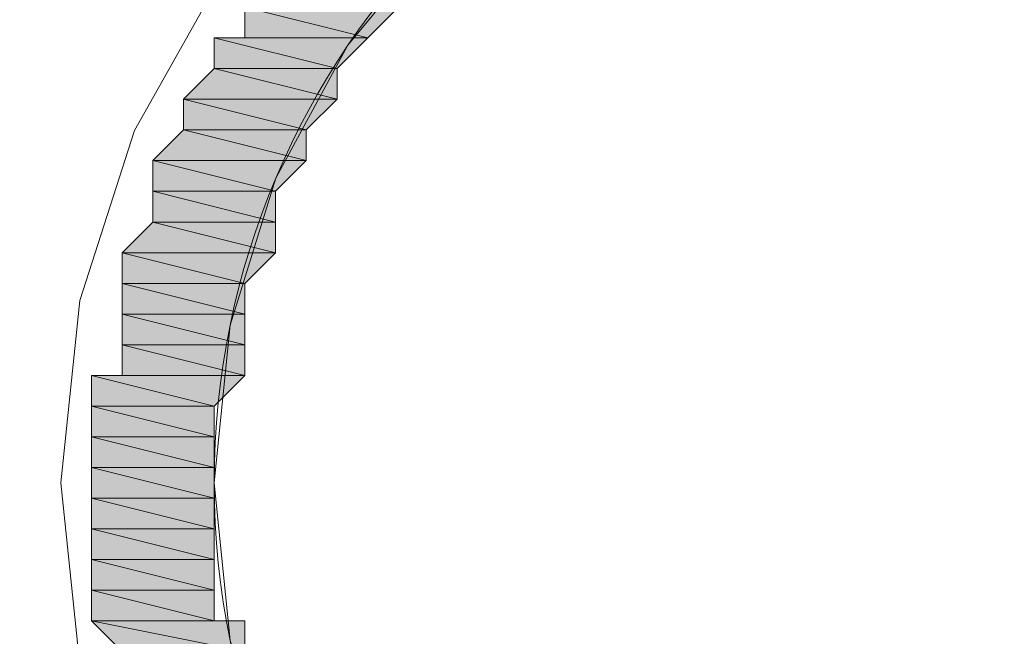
# Model space of a CAD drawing. Header units: millimetres. Extents: x -13532 to 2392, y -5241 to 5322.
# Tile 234 of 256: x -10291.24 to -10284.44, y 2007.89 to 2012.15. Entities that reach past the tile are written whole.
import ezdxf

# ---------------------------------------------------------------- set-up
doc = ezdxf.new("R2010")
doc.units = ezdxf.units.MM
doc.layers.get('Defpoints').update_dxf_attribs({"true_color": 0xdae6d4})
for name, color, linetype, lineweight, true_color in [('a___wymiary', 7, 'Continuous', 5, 0x666666), ('Meble - AGP1', 7, 'Continuous', 15, 0x999999), ('WYMIARY - AGP1', 7, 'Continuous', 5, 0x716d5a)]:
    doc.layers.add(name, color=color, linetype=linetype, lineweight=lineweight, true_color=true_color)
doc.styles.add('ARIAL NARROW', font='ARIALN.TTF', dxfattribs={"width": 0.9})
doc.dimstyles.new('wymiary agp1', dxfattribs={"dimtxt": 15, "dimasz": 5, "dimexe": 5, "dimexo": 5, "dimgap": 1.8, "dimtad": 1, "dimdec": 3, "dimrnd": 0.5, "dimdsep": 46, "dimtxsty": 'ARIAL NARROW', "dimblk": 'znacznik', "dimcen": 1.5, "dimse1": 1, "dimse2": 1, "dimclrd": 256, "dimclre": 256, "dimazin": 0, "dimtfac": 1, "dimtdec": 3, "dimtmove": 1, "dimatfit": 3, "dimldrblk": 'znacznik', "dimfxl": 1000, "dimfxlon": 1, "dimlwd": -1, "dimarcsym": 0})

# ---------------------------------------------------------------- blocks, each defined once
blk = doc.blocks.new('znacznik')
at = {"layer": 'a___wymiary'}
for p, q in [((0, 1.3936), (0, -1.3936)), ((1.3936, 0), (-1.3936, 0))]:
    blk.add_line(p, q, dxfattribs=at)
at = {"layer": 'a___wymiary', "const_width": 0.2}
blk.add_lwpolyline([(0.8759, 0.8759), (-0.8759, -0.8759)], dxfattribs=at)
blk = doc.blocks.new('*D548')
at = {"layer": 'Defpoints', "color": 0}
for p in [(-10300.7069, 2105.6786), (-10308.7069, 2017.8541), (-10300.7069, 1984.3169)]:
    blk.add_point(p, dxfattribs=at)
at = {"layer": 'WYMIARY - AGP1'}
for p, q in [((-10313.7069, 2105.6786), (-10318.7069, 2105.6786)), ((-10308.7069, 2105.6786), (-10300.7069, 2105.6786)), ((-10300.7069, 2105.6786), (-10271.1813, 2105.6786)), ((-10295.7069, 2105.6786), (-10290.7069, 2105.6786))]:
    blk.add_line(p, q, dxfattribs=at)
at = {"layer": 'WYMIARY - AGP1', "xscale": 5, "yscale": 5, "zscale": 5}
blk.add_blockref('znacznik', (-10308.7069, 2105.6786), dxfattribs=at)
at = {"layer": 'WYMIARY - AGP1', "xscale": 5, "yscale": 5, "zscale": 5, "rotation": 180}
blk.add_blockref('znacznik', (-10300.7069, 2105.6786), dxfattribs=at)
at = {"layer": 'WYMIARY - AGP1', "color": 18, "true_color": 0x000000, "insert": (-10276.6233, 2115.1371), "char_height": 15, "attachment_point": 5, "style": 'ARIAL NARROW'}
blk.add_mtext('8', dxfattribs=at)
blk = doc.blocks.new('*D549')
at = {"layer": 'Defpoints', "color": 0}
for p in [(-10082.838, 2105.6786), (-10082.838, 2051.5483), (-10301.1066, 1984.3169)]:
    blk.add_point(p, dxfattribs=at)
at = {"layer": 'WYMIARY - AGP1'}
blk.add_line((-10296.1066, 2105.6786), (-10087.838, 2105.6786), dxfattribs=at)
at = {"layer": 'WYMIARY - AGP1', "xscale": 5, "yscale": 5, "zscale": 5, "rotation": 180}
blk.add_blockref('znacznik', (-10301.1066, 2105.6786), dxfattribs=at)
at = {"layer": 'WYMIARY - AGP1', "xscale": 5, "yscale": 5, "zscale": 5}
blk.add_blockref('znacznik', (-10082.838, 2105.6786), dxfattribs=at)
at = {"layer": 'WYMIARY - AGP1', "color": 18, "true_color": 0x000000, "insert": (-10191.9723, 2115.1371), "char_height": 15, "attachment_point": 5, "style": 'ARIAL NARROW'}
blk.add_mtext('218.5', dxfattribs=at)
blk = doc.blocks.new('meble myjnia')
at = {"layer": 'Meble - AGP1'}
h = blk.add_hatch(color=256, dxfattribs=at)
h.paths.add_polyline_path([(-13288.6246, 2012.2324), (-13289.683, 2012.2324), (-13288.8363, 2012.0208)])
h.paths.add_polyline_path([(-13289.683, 2012.2324), (-13288.8363, 2012.0208), (-13289.683, 2012.0208)])
h = blk.add_hatch(color=256, dxfattribs=at)
h.paths.add_polyline_path([(-13288.6246, 2012.2324), (-13289.683, 2012.2324), (-13288.8363, 2012.0208)])
h.paths.add_polyline_path([(-13289.683, 2012.2324), (-13288.8363, 2012.0208), (-13289.683, 2012.0208)])
h = blk.add_hatch(color=256, dxfattribs=at)
h.paths.add_polyline_path([(-13288.8363, 2012.0208), (-13289.683, 2012.0208)])
h.paths.add_polyline_path([(-13289.683, 2012.0208), (-13288.8363, 2012.0208), (-13289.8946, 2012.0208)])
h = blk.add_hatch(color=256, dxfattribs=at)
h.paths.add_polyline_path([(-13288.8363, 2012.0208), (-13289.8946, 2012.0208), (-13289.048, 2011.8091)])
h.paths.add_polyline_path([(-13289.8946, 2012.0208), (-13289.048, 2011.8091), (-13289.8946, 2011.8091)])
h = blk.add_hatch(color=256, dxfattribs=at)
h.paths.add_polyline_path([(-13288.8363, 2012.0208), (-13289.683, 2012.0208)])
h.paths.add_polyline_path([(-13289.683, 2012.0208), (-13288.8363, 2012.0208), (-13289.8946, 2012.0208)])
h = blk.add_hatch(color=256, dxfattribs=at)
h.paths.add_polyline_path([(-13288.8363, 2012.0208), (-13289.8946, 2012.0208), (-13289.048, 2011.8091)])
h.paths.add_polyline_path([(-13289.8946, 2012.0208), (-13289.048, 2011.8091), (-13289.8946, 2011.8091)])
h = blk.add_hatch(color=256, dxfattribs=at)
h.paths.add_polyline_path([(-13289.048, 2011.8091), (-13289.8946, 2011.8091), (-13289.048, 2011.5974)])
h.paths.add_polyline_path([(-13289.8946, 2011.8091), (-13289.048, 2011.5974), (-13290.1063, 2011.5974)])
h = blk.add_hatch(color=256, dxfattribs=at)
h.paths.add_polyline_path([(-13289.048, 2011.8091), (-13289.8946, 2011.8091), (-13289.048, 2011.5974)])
h.paths.add_polyline_path([(-13289.8946, 2011.8091), (-13289.048, 2011.5974), (-13290.1063, 2011.5974)])
h = blk.add_hatch(color=256, dxfattribs=at)
h.paths.add_polyline_path([(-13289.048, 2011.5974), (-13290.1063, 2011.5974), (-13289.2596, 2011.3858)])
h.paths.add_polyline_path([(-13290.1063, 2011.5974), (-13289.2596, 2011.3858), (-13290.1063, 2011.3858)])
h = blk.add_hatch(color=256, dxfattribs=at)
h.paths.add_polyline_path([(-13289.048, 2011.5974), (-13290.1063, 2011.5974), (-13289.2596, 2011.3858)])
h.paths.add_polyline_path([(-13290.1063, 2011.5974), (-13289.2596, 2011.3858), (-13290.1063, 2011.3858)])
h = blk.add_hatch(color=256, dxfattribs=at)
h.paths.add_polyline_path([(-13289.2596, 2011.3858), (-13290.1063, 2011.3858), (-13289.2596, 2011.1741)])
h.paths.add_polyline_path([(-13290.1063, 2011.3858), (-13289.2596, 2011.1741), (-13290.318, 2011.1741)])
h = blk.add_hatch(color=256, dxfattribs=at)
h.paths.add_polyline_path([(-13289.2596, 2011.3858), (-13290.1063, 2011.3858), (-13289.2596, 2011.1741)])
h.paths.add_polyline_path([(-13290.1063, 2011.3858), (-13289.2596, 2011.1741), (-13290.318, 2011.1741)])
h = blk.add_hatch(color=256, dxfattribs=at)
h.paths.add_polyline_path([(-13289.2596, 2011.1741), (-13290.318, 2011.1741), (-13289.4713, 2010.9624)])
h.paths.add_polyline_path([(-13290.318, 2011.1741), (-13289.4713, 2010.9624), (-13290.318, 2010.9624)])
h = blk.add_hatch(color=256, dxfattribs=at)
h.paths.add_polyline_path([(-13289.2596, 2011.1741), (-13290.318, 2011.1741), (-13289.4713, 2010.9624)])
h.paths.add_polyline_path([(-13290.318, 2011.1741), (-13289.4713, 2010.9624), (-13290.318, 2010.9624)])
h = blk.add_hatch(color=256, dxfattribs=at)
h.paths.add_polyline_path([(-13289.4713, 2010.9624), (-13290.318, 2010.9624), (-13289.4713, 2010.7508)])
h.paths.add_polyline_path([(-13290.318, 2010.9624), (-13289.4713, 2010.7508), (-13290.318, 2010.7508)])
h = blk.add_hatch(color=256, dxfattribs=at)
h.paths.add_polyline_path([(-13289.4713, 2010.9624), (-13290.318, 2010.9624), (-13289.4713, 2010.7508)])
h.paths.add_polyline_path([(-13290.318, 2010.9624), (-13289.4713, 2010.7508), (-13290.318, 2010.7508)])
h = blk.add_hatch(color=256, dxfattribs=at)
h.paths.add_polyline_path([(-13289.4713, 2010.7508), (-13290.318, 2010.7508), (-13289.4713, 2010.5391)])
h.paths.add_polyline_path([(-13290.318, 2010.7508), (-13289.4713, 2010.5391), (-13290.5296, 2010.5391)])
h = blk.add_hatch(color=256, dxfattribs=at)
h.paths.add_polyline_path([(-13289.4713, 2010.7508), (-13290.318, 2010.7508), (-13289.4713, 2010.5391)])
h.paths.add_polyline_path([(-13290.318, 2010.7508), (-13289.4713, 2010.5391), (-13290.5296, 2010.5391)])
h = blk.add_hatch(color=256, dxfattribs=at)
h.paths.add_polyline_path([(-13289.4713, 2010.5391), (-13290.5296, 2010.5391), (-13289.683, 2010.3274)])
h.paths.add_polyline_path([(-13290.5296, 2010.5391), (-13289.683, 2010.3274), (-13290.5296, 2010.3274)])
h = blk.add_hatch(color=256, dxfattribs=at)
h.paths.add_polyline_path([(-13289.4713, 2010.5391), (-13290.5296, 2010.5391), (-13289.683, 2010.3274)])
h.paths.add_polyline_path([(-13290.5296, 2010.5391), (-13289.683, 2010.3274), (-13290.5296, 2010.3274)])
h = blk.add_hatch(color=256, dxfattribs=at)
h.paths.add_polyline_path([(-13289.683, 2010.3274), (-13290.5296, 2010.3274), (-13289.683, 2010.1158)])
h.paths.add_polyline_path([(-13290.5296, 2010.3274), (-13289.683, 2010.1158), (-13290.5296, 2010.1158)])
h = blk.add_hatch(color=256, dxfattribs=at)
h.paths.add_polyline_path([(-13289.683, 2010.3274), (-13290.5296, 2010.3274), (-13289.683, 2010.1158)])
h.paths.add_polyline_path([(-13290.5296, 2010.3274), (-13289.683, 2010.1158), (-13290.5296, 2010.1158)])
h = blk.add_hatch(color=256, dxfattribs=at)
h.paths.add_polyline_path([(-13289.683, 2010.1158), (-13290.5296, 2010.1158), (-13289.683, 2009.9041)])
h.paths.add_polyline_path([(-13290.5296, 2010.1158), (-13289.683, 2009.9041), (-13290.5296, 2009.9041)])
h = blk.add_hatch(color=256, dxfattribs=at)
h.paths.add_polyline_path([(-13289.683, 2010.1158), (-13290.5296, 2010.1158), (-13289.683, 2009.9041)])
h.paths.add_polyline_path([(-13290.5296, 2010.1158), (-13289.683, 2009.9041), (-13290.5296, 2009.9041)])
h = blk.add_hatch(color=256, dxfattribs=at)
h.paths.add_polyline_path([(-13289.683, 2009.9041), (-13290.5296, 2009.9041), (-13289.683, 2009.6924)])
h.paths.add_polyline_path([(-13290.5296, 2009.9041), (-13289.683, 2009.6924), (-13290.5296, 2009.6924)])
h = blk.add_hatch(color=256, dxfattribs=at)
h.paths.add_polyline_path([(-13289.683, 2009.9041), (-13290.5296, 2009.9041), (-13289.683, 2009.6924)])
h.paths.add_polyline_path([(-13290.5296, 2009.9041), (-13289.683, 2009.6924), (-13290.5296, 2009.6924)])
h = blk.add_hatch(color=256, dxfattribs=at)
h.paths.add_polyline_path([(-13289.683, 2009.6924), (-13290.5296, 2009.6924)])
h.paths.add_polyline_path([(-13290.5296, 2009.6924), (-13289.683, 2009.6924), (-13290.7413, 2009.6924)])
h = blk.add_hatch(color=256, dxfattribs=at)
h.paths.add_polyline_path([(-13289.683, 2009.6924), (-13290.7413, 2009.6924), (-13289.8946, 2009.4808)])
h.paths.add_polyline_path([(-13290.7413, 2009.6924), (-13289.8946, 2009.4808), (-13290.7413, 2009.4808)])
h = blk.add_hatch(color=256, dxfattribs=at)
h.paths.add_polyline_path([(-13289.683, 2009.6924), (-13290.5296, 2009.6924)])
h.paths.add_polyline_path([(-13290.5296, 2009.6924), (-13289.683, 2009.6924), (-13290.7413, 2009.6924)])
h = blk.add_hatch(color=256, dxfattribs=at)
h.paths.add_polyline_path([(-13289.683, 2009.6924), (-13290.7413, 2009.6924), (-13289.8946, 2009.4808)])
h.paths.add_polyline_path([(-13290.7413, 2009.6924), (-13289.8946, 2009.4808), (-13290.7413, 2009.4808)])
h = blk.add_hatch(color=256, dxfattribs=at)
h.paths.add_polyline_path([(-13289.8946, 2009.4808), (-13290.7413, 2009.4808), (-13289.8946, 2009.2691)])
h.paths.add_polyline_path([(-13290.7413, 2009.4808), (-13289.8946, 2009.2691), (-13290.7413, 2009.2691)])
h = blk.add_hatch(color=256, dxfattribs=at)
h.paths.add_polyline_path([(-13289.8946, 2009.4808), (-13290.7413, 2009.4808), (-13289.8946, 2009.2691)])
h.paths.add_polyline_path([(-13290.7413, 2009.4808), (-13289.8946, 2009.2691), (-13290.7413, 2009.2691)])
h = blk.add_hatch(color=256, dxfattribs=at)
h.paths.add_polyline_path([(-13289.8946, 2009.2691), (-13290.7413, 2009.2691), (-13289.8946, 2009.0574)])
h.paths.add_polyline_path([(-13290.7413, 2009.2691), (-13289.8946, 2009.0574), (-13290.7413, 2009.0574)])
h = blk.add_hatch(color=256, dxfattribs=at)
h.paths.add_polyline_path([(-13289.8946, 2009.2691), (-13290.7413, 2009.2691), (-13289.8946, 2009.0574)])
h.paths.add_polyline_path([(-13290.7413, 2009.2691), (-13289.8946, 2009.0574), (-13290.7413, 2009.0574)])
h = blk.add_hatch(color=256, dxfattribs=at)
h.paths.add_polyline_path([(-13289.8946, 2009.0574), (-13290.7413, 2009.0574), (-13289.8946, 2008.8458)])
h.paths.add_polyline_path([(-13290.7413, 2009.0574), (-13289.8946, 2008.8458), (-13290.7413, 2008.8458)])
h = blk.add_hatch(color=256, dxfattribs=at)
h.paths.add_polyline_path([(-13289.8946, 2009.0574), (-13290.7413, 2009.0574), (-13289.8946, 2008.8458)])
h.paths.add_polyline_path([(-13290.7413, 2009.0574), (-13289.8946, 2008.8458), (-13290.7413, 2008.8458)])
h = blk.add_hatch(color=256, dxfattribs=at)
h.paths.add_polyline_path([(-13289.8946, 2008.8458), (-13290.7413, 2008.8458), (-13289.8946, 2008.6341)])
h.paths.add_polyline_path([(-13290.7413, 2008.8458), (-13289.8946, 2008.6341), (-13290.7413, 2008.6341)])
h = blk.add_hatch(color=256, dxfattribs=at)
h.paths.add_polyline_path([(-13289.8946, 2008.8458), (-13290.7413, 2008.8458), (-13289.8946, 2008.6341)])
h.paths.add_polyline_path([(-13290.7413, 2008.8458), (-13289.8946, 2008.6341), (-13290.7413, 2008.6341)])
h = blk.add_hatch(color=256, dxfattribs=at)
h.paths.add_polyline_path([(-13289.8946, 2008.6341), (-13290.7413, 2008.6341), (-13289.8946, 2008.4224)])
h.paths.add_polyline_path([(-13290.7413, 2008.6341), (-13289.8946, 2008.4224), (-13290.7413, 2008.4224)])
h = blk.add_hatch(color=256, dxfattribs=at)
h.paths.add_polyline_path([(-13289.8946, 2008.6341), (-13290.7413, 2008.6341), (-13289.8946, 2008.4224)])
h.paths.add_polyline_path([(-13290.7413, 2008.6341), (-13289.8946, 2008.4224), (-13290.7413, 2008.4224)])
h = blk.add_hatch(color=256, dxfattribs=at)
h.paths.add_polyline_path([(-13289.8946, 2008.4224), (-13290.7413, 2008.4224), (-13289.8946, 2008.2108)])
h.paths.add_polyline_path([(-13290.7413, 2008.4224), (-13289.8946, 2008.2108), (-13290.7413, 2008.2108)])
h = blk.add_hatch(color=256, dxfattribs=at)
h.paths.add_polyline_path([(-13289.8946, 2008.4224), (-13290.7413, 2008.4224), (-13289.8946, 2008.2108)])
h.paths.add_polyline_path([(-13290.7413, 2008.4224), (-13289.8946, 2008.2108), (-13290.7413, 2008.2108)])
h = blk.add_hatch(color=256, dxfattribs=at)
h.paths.add_polyline_path([(-13289.8946, 2008.2108), (-13290.7413, 2008.2108), (-13289.8946, 2007.9991)])
h.paths.add_polyline_path([(-13290.7413, 2008.2108), (-13289.8946, 2007.9991), (-13290.7413, 2007.9991)])
h = blk.add_hatch(color=256, dxfattribs=at)
h.paths.add_polyline_path([(-13289.8946, 2008.2108), (-13290.7413, 2008.2108), (-13289.8946, 2007.9991)])
h.paths.add_polyline_path([(-13290.7413, 2008.2108), (-13289.8946, 2007.9991), (-13290.7413, 2007.9991)])
h = blk.add_hatch(color=256, dxfattribs=at)
h.paths.add_polyline_path([(-13289.683, 2007.9991), (-13290.7413, 2007.9991)])
h.paths.add_polyline_path([(-13289.683, 2007.9991), (-13290.7413, 2007.9991), (-13289.8946, 2007.9991)])
h = blk.add_hatch(color=256, dxfattribs=at)
h.paths.add_polyline_path([(-13289.683, 2007.9991), (-13290.7413, 2007.9991), (-13289.683, 2007.7874)])
h.paths.add_polyline_path([(-13290.7413, 2007.9991), (-13289.683, 2007.7874), (-13290.5296, 2007.7874)])
h = blk.add_hatch(color=256, dxfattribs=at)
h.paths.add_polyline_path([(-13289.683, 2007.9991), (-13290.7413, 2007.9991)])
h.paths.add_polyline_path([(-13289.683, 2007.9991), (-13290.7413, 2007.9991), (-13289.8946, 2007.9991)])
h = blk.add_hatch(color=256, dxfattribs=at)
h.paths.add_polyline_path([(-13289.683, 2007.9991), (-13290.7413, 2007.9991), (-13289.683, 2007.7874)])
h.paths.add_polyline_path([(-13290.7413, 2007.9991), (-13289.683, 2007.7874), (-13290.5296, 2007.7874)])
for points in [[(-13284.4971, 2002.7074), (-13285.7982, 2002.8343), (-13287.01, 2003.1981), (-13288.1066, 2003.7738), (-13289.0621, 2004.5363), (-13289.8504, 2005.4604), (-13290.4456, 2006.5211), (-13290.8218, 2007.6932), (-13290.953, 2008.9516), (-13290.8218, 2010.21), (-13290.4456, 2011.3821), (-13289.8504, 2012.4428), (-13289.0621, 2013.3669), (-13288.1066, 2014.1294), (-13287.01, 2014.7051), (-13285.7982, 2015.0689), (-13284.4971, 2015.1958)], [(-13284.4971, 2002.7074), (-13285.7982, 2002.8343), (-13287.01, 2003.1981), (-13288.1066, 2003.7738), (-13289.0621, 2004.5363), (-13289.8504, 2005.4604), (-13290.4456, 2006.5211), (-13290.8218, 2007.6932), (-13290.953, 2008.9516), (-13290.8218, 2010.21), (-13290.4456, 2011.3821), (-13289.8504, 2012.4428), (-13289.0621, 2013.3669), (-13288.1066, 2014.1294), (-13287.01, 2014.7051), (-13285.7982, 2015.0689), (-13284.4971, 2015.1958)], [(-13284.4971, 2003.5541), (-13285.5849, 2003.6638), (-13286.5981, 2003.9783), (-13287.5149, 2004.4759), (-13288.3138, 2005.135), (-13288.9728, 2005.9338), (-13289.4705, 2006.8506), (-13289.785, 2007.8638), (-13289.8946, 2008.9516), (-13289.785, 2010.0394), (-13289.4705, 2011.0526), (-13288.9728, 2011.9694), (-13288.3138, 2012.7682), (-13287.5149, 2013.4273), (-13286.5981, 2013.925), (-13285.5849, 2014.2395), (-13284.4971, 2014.3491)]]:
    blk.add_lwpolyline(points, dxfattribs=at)
for points in [[(-13288.6246, 2012.2324), (-13289.683, 2012.2324), (-13288.8363, 2012.0208)], [(-13289.683, 2012.2324), (-13288.8363, 2012.0208), (-13289.683, 2012.0208)], [(-13288.6246, 2012.2324), (-13289.683, 2012.2324), (-13288.8363, 2012.0208)], [(-13289.683, 2012.2324), (-13288.8363, 2012.0208), (-13289.683, 2012.0208)], [(-13289.683, 2012.0208), (-13288.8363, 2012.0208), (-13289.8946, 2012.0208)], [(-13289.8946, 2012.0208), (-13288.8363, 2012.0208)], [(-13288.8363, 2012.0208), (-13289.8946, 2012.0208)], [(-13288.8363, 2012.0208), (-13289.8946, 2012.0208), (-13289.048, 2011.8091)], [(-13289.8946, 2012.0208), (-13289.048, 2011.8091), (-13289.8946, 2011.8091)], [(-13289.683, 2012.0208), (-13288.8363, 2012.0208), (-13289.8946, 2012.0208)], [(-13289.8946, 2012.0208), (-13288.8363, 2012.0208)], [(-13288.8363, 2012.0208), (-13289.8946, 2012.0208)], [(-13288.8363, 2012.0208), (-13289.8946, 2012.0208), (-13289.048, 2011.8091)], [(-13289.8946, 2012.0208), (-13289.048, 2011.8091), (-13289.8946, 2011.8091)], [(-13288.8363, 2012.0208), (-13289.683, 2012.0208)], [(-13288.8363, 2012.0208), (-13289.683, 2012.0208)], [(-13289.8946, 2011.8091), (-13289.048, 2011.5974), (-13290.1063, 2011.5974)], [(-13289.8946, 2011.8091), (-13289.048, 2011.5974), (-13290.1063, 2011.5974)], [(-13289.8946, 2011.8091), (-13289.048, 2011.8091)], [(-13289.048, 2011.8091), (-13289.8946, 2011.8091)], [(-13289.048, 2011.8091), (-13289.8946, 2011.8091), (-13289.048, 2011.5974)], [(-13289.8946, 2011.8091), (-13289.048, 2011.8091)], [(-13289.048, 2011.8091), (-13289.8946, 2011.8091)], [(-13289.048, 2011.8091), (-13289.8946, 2011.8091), (-13289.048, 2011.5974)], [(-13290.1063, 2011.5974), (-13289.048, 2011.5974)], [(-13289.048, 2011.5974), (-13290.1063, 2011.5974)], [(-13289.048, 2011.5974), (-13290.1063, 2011.5974), (-13289.2596, 2011.3858)], [(-13290.1063, 2011.5974), (-13289.2596, 2011.3858), (-13290.1063, 2011.3858)], [(-13290.1063, 2011.5974), (-13289.048, 2011.5974)], [(-13289.048, 2011.5974), (-13290.1063, 2011.5974)], [(-13289.048, 2011.5974), (-13290.1063, 2011.5974), (-13289.2596, 2011.3858)], [(-13290.1063, 2011.5974), (-13289.2596, 2011.3858), (-13290.1063, 2011.3858)], [(-13290.1063, 2011.3858), (-13289.2596, 2011.1741), (-13290.318, 2011.1741)], [(-13290.1063, 2011.3858), (-13289.2596, 2011.1741), (-13290.318, 2011.1741)], [(-13290.1063, 2011.3858), (-13289.2596, 2011.3858)], [(-13289.2596, 2011.3858), (-13290.1063, 2011.3858)], [(-13289.2596, 2011.3858), (-13290.1063, 2011.3858), (-13289.2596, 2011.1741)], [(-13290.1063, 2011.3858), (-13289.2596, 2011.3858)], [(-13289.2596, 2011.3858), (-13290.1063, 2011.3858)], [(-13289.2596, 2011.3858), (-13290.1063, 2011.3858), (-13289.2596, 2011.1741)], [(-13290.318, 2011.1741), (-13289.2596, 2011.1741)], [(-13289.2596, 2011.1741), (-13290.318, 2011.1741)], [(-13289.2596, 2011.1741), (-13290.318, 2011.1741), (-13289.4713, 2010.9624)], [(-13290.318, 2011.1741), (-13289.4713, 2010.9624), (-13290.318, 2010.9624)], [(-13290.318, 2011.1741), (-13289.2596, 2011.1741)], [(-13289.2596, 2011.1741), (-13290.318, 2011.1741)], [(-13289.2596, 2011.1741), (-13290.318, 2011.1741), (-13289.4713, 2010.9624)], [(-13290.318, 2011.1741), (-13289.4713, 2010.9624), (-13290.318, 2010.9624)], [(-13290.318, 2010.9624), (-13289.4713, 2010.9624)], [(-13289.4713, 2010.9624), (-13290.318, 2010.9624)], [(-13289.4713, 2010.9624), (-13290.318, 2010.9624), (-13289.4713, 2010.7508)], [(-13290.318, 2010.9624), (-13289.4713, 2010.7508), (-13290.318, 2010.7508)], [(-13290.318, 2010.9624), (-13289.4713, 2010.9624)], [(-13289.4713, 2010.9624), (-13290.318, 2010.9624)], [(-13289.4713, 2010.9624), (-13290.318, 2010.9624), (-13289.4713, 2010.7508)], [(-13290.318, 2010.9624), (-13289.4713, 2010.7508), (-13290.318, 2010.7508)], [(-13290.318, 2010.7508), (-13289.4713, 2010.5391), (-13290.5296, 2010.5391)], [(-13290.318, 2010.7508), (-13289.4713, 2010.5391), (-13290.5296, 2010.5391)], [(-13290.318, 2010.7508), (-13289.4713, 2010.7508)], [(-13289.4713, 2010.7508), (-13290.318, 2010.7508)], [(-13289.4713, 2010.7508), (-13290.318, 2010.7508), (-13289.4713, 2010.5391)], [(-13290.318, 2010.7508), (-13289.4713, 2010.7508)], [(-13289.4713, 2010.7508), (-13290.318, 2010.7508)], [(-13289.4713, 2010.7508), (-13290.318, 2010.7508), (-13289.4713, 2010.5391)], [(-13290.5296, 2010.5391), (-13289.4713, 2010.5391)], [(-13289.4713, 2010.5391), (-13290.5296, 2010.5391)], [(-13289.4713, 2010.5391), (-13290.5296, 2010.5391), (-13289.683, 2010.3274)], [(-13290.5296, 2010.5391), (-13289.683, 2010.3274), (-13290.5296, 2010.3274)], [(-13290.5296, 2010.5391), (-13289.4713, 2010.5391)], [(-13289.4713, 2010.5391), (-13290.5296, 2010.5391)], [(-13289.4713, 2010.5391), (-13290.5296, 2010.5391), (-13289.683, 2010.3274)], [(-13290.5296, 2010.5391), (-13289.683, 2010.3274), (-13290.5296, 2010.3274)], [(-13290.5296, 2010.3274), (-13289.683, 2010.3274)], [(-13289.683, 2010.3274), (-13290.5296, 2010.3274)], [(-13289.683, 2010.3274), (-13290.5296, 2010.3274), (-13289.683, 2010.1158)], [(-13290.5296, 2010.3274), (-13289.683, 2010.1158), (-13290.5296, 2010.1158)], [(-13290.5296, 2010.3274), (-13289.683, 2010.3274)], [(-13289.683, 2010.3274), (-13290.5296, 2010.3274)], [(-13289.683, 2010.3274), (-13290.5296, 2010.3274), (-13289.683, 2010.1158)], [(-13290.5296, 2010.3274), (-13289.683, 2010.1158), (-13290.5296, 2010.1158)], [(-13290.5296, 2010.1158), (-13289.683, 2010.1158)], [(-13289.683, 2010.1158), (-13290.5296, 2010.1158)], [(-13289.683, 2010.1158), (-13290.5296, 2010.1158), (-13289.683, 2009.9041)], [(-13290.5296, 2010.1158), (-13289.683, 2009.9041), (-13290.5296, 2009.9041)], [(-13290.5296, 2010.1158), (-13289.683, 2010.1158)], [(-13289.683, 2010.1158), (-13290.5296, 2010.1158)], [(-13289.683, 2010.1158), (-13290.5296, 2010.1158), (-13289.683, 2009.9041)], [(-13290.5296, 2010.1158), (-13289.683, 2009.9041), (-13290.5296, 2009.9041)], [(-13290.5296, 2009.9041), (-13289.683, 2009.9041)], [(-13289.683, 2009.9041), (-13290.5296, 2009.9041)], [(-13289.683, 2009.9041), (-13290.5296, 2009.9041), (-13289.683, 2009.6924)], [(-13290.5296, 2009.9041), (-13289.683, 2009.6924), (-13290.5296, 2009.6924)], [(-13290.5296, 2009.9041), (-13289.683, 2009.9041)], [(-13289.683, 2009.9041), (-13290.5296, 2009.9041)], [(-13289.683, 2009.9041), (-13290.5296, 2009.9041), (-13289.683, 2009.6924)], [(-13290.5296, 2009.9041), (-13289.683, 2009.6924), (-13290.5296, 2009.6924)], [(-13290.5296, 2009.6924), (-13289.683, 2009.6924), (-13290.7413, 2009.6924)], [(-13289.683, 2009.6924), (-13290.7413, 2009.6924), (-13289.8946, 2009.4808)], [(-13290.7413, 2009.6924), (-13289.8946, 2009.4808), (-13290.7413, 2009.4808)], [(-13290.5296, 2009.6924), (-13289.683, 2009.6924), (-13290.7413, 2009.6924)], [(-13289.683, 2009.6924), (-13290.7413, 2009.6924), (-13289.8946, 2009.4808)], [(-13290.7413, 2009.6924), (-13289.8946, 2009.4808), (-13290.7413, 2009.4808)], [(-13289.683, 2009.6924), (-13290.5296, 2009.6924)], [(-13289.683, 2009.6924), (-13290.5296, 2009.6924)], [(-13290.7413, 2009.4808), (-13289.8946, 2009.4808)], [(-13289.8946, 2009.4808), (-13290.7413, 2009.4808)], [(-13289.8946, 2009.4808), (-13290.7413, 2009.4808), (-13289.8946, 2009.2691)], [(-13290.7413, 2009.4808), (-13289.8946, 2009.2691), (-13290.7413, 2009.2691)], [(-13290.7413, 2009.4808), (-13289.8946, 2009.4808)], [(-13289.8946, 2009.4808), (-13290.7413, 2009.4808)], [(-13289.8946, 2009.4808), (-13290.7413, 2009.4808), (-13289.8946, 2009.2691)], [(-13290.7413, 2009.4808), (-13289.8946, 2009.2691), (-13290.7413, 2009.2691)], [(-13290.7413, 2009.2691), (-13289.8946, 2009.2691)], [(-13289.8946, 2009.2691), (-13290.7413, 2009.2691)], [(-13289.8946, 2009.2691), (-13290.7413, 2009.2691), (-13289.8946, 2009.0574)], [(-13290.7413, 2009.2691), (-13289.8946, 2009.0574), (-13290.7413, 2009.0574)], [(-13290.7413, 2009.2691), (-13289.8946, 2009.2691)], [(-13289.8946, 2009.2691), (-13290.7413, 2009.2691)], [(-13289.8946, 2009.2691), (-13290.7413, 2009.2691), (-13289.8946, 2009.0574)], [(-13290.7413, 2009.2691), (-13289.8946, 2009.0574), (-13290.7413, 2009.0574)], [(-13289.8946, 2009.0574), (-13290.7413, 2009.0574), (-13289.8946, 2008.8458)], [(-13290.7413, 2009.0574), (-13289.8946, 2008.8458), (-13290.7413, 2008.8458)], [(-13289.8946, 2009.0574), (-13290.7413, 2009.0574), (-13289.8946, 2008.8458)], [(-13290.7413, 2009.0574), (-13289.8946, 2008.8458), (-13290.7413, 2008.8458)], [(-13290.7413, 2008.8458), (-13289.8946, 2008.8458)], [(-13289.8946, 2008.8458), (-13290.7413, 2008.8458)], [(-13289.8946, 2008.8458), (-13290.7413, 2008.8458), (-13289.8946, 2008.6341)], [(-13290.7413, 2008.8458), (-13289.8946, 2008.6341), (-13290.7413, 2008.6341)], [(-13290.7413, 2008.8458), (-13289.8946, 2008.8458)], [(-13289.8946, 2008.8458), (-13290.7413, 2008.8458)], [(-13289.8946, 2008.8458), (-13290.7413, 2008.8458), (-13289.8946, 2008.6341)], [(-13290.7413, 2008.8458), (-13289.8946, 2008.6341), (-13290.7413, 2008.6341)], [(-13290.7413, 2008.6341), (-13289.8946, 2008.6341)], [(-13289.8946, 2008.6341), (-13290.7413, 2008.6341)], [(-13289.8946, 2008.6341), (-13290.7413, 2008.6341), (-13289.8946, 2008.4224)], [(-13290.7413, 2008.6341), (-13289.8946, 2008.4224), (-13290.7413, 2008.4224)], [(-13290.7413, 2008.6341), (-13289.8946, 2008.6341)], [(-13289.8946, 2008.6341), (-13290.7413, 2008.6341)], [(-13289.8946, 2008.6341), (-13290.7413, 2008.6341), (-13289.8946, 2008.4224)], [(-13290.7413, 2008.6341), (-13289.8946, 2008.4224), (-13290.7413, 2008.4224)], [(-13290.7413, 2008.4224), (-13289.8946, 2008.4224)], [(-13289.8946, 2008.4224), (-13290.7413, 2008.4224)], [(-13289.8946, 2008.4224), (-13290.7413, 2008.4224), (-13289.8946, 2008.2108)], [(-13290.7413, 2008.4224), (-13289.8946, 2008.2108), (-13290.7413, 2008.2108)], [(-13290.7413, 2008.4224), (-13289.8946, 2008.4224)], [(-13289.8946, 2008.4224), (-13290.7413, 2008.4224)], [(-13289.8946, 2008.4224), (-13290.7413, 2008.4224), (-13289.8946, 2008.2108)], [(-13290.7413, 2008.4224), (-13289.8946, 2008.2108), (-13290.7413, 2008.2108)], [(-13290.7413, 2008.2108), (-13289.8946, 2008.2108)], [(-13289.8946, 2008.2108), (-13290.7413, 2008.2108)], [(-13289.8946, 2008.2108), (-13290.7413, 2008.2108), (-13289.8946, 2007.9991)], [(-13290.7413, 2008.2108), (-13289.8946, 2007.9991), (-13290.7413, 2007.9991)], [(-13290.7413, 2008.2108), (-13289.8946, 2008.2108)], [(-13289.8946, 2008.2108), (-13290.7413, 2008.2108)], [(-13289.8946, 2008.2108), (-13290.7413, 2008.2108), (-13289.8946, 2007.9991)], [(-13290.7413, 2008.2108), (-13289.8946, 2007.9991), (-13290.7413, 2007.9991)], [(-13289.683, 2007.9991), (-13290.7413, 2007.9991)], [(-13289.683, 2007.9991), (-13290.7413, 2007.9991), (-13289.8946, 2007.9991)], [(-13289.683, 2007.9991), (-13290.7413, 2007.9991), (-13289.683, 2007.7874)], [(-13290.7413, 2007.9991), (-13289.683, 2007.7874), (-13290.5296, 2007.7874)], [(-13289.683, 2007.9991), (-13290.7413, 2007.9991)], [(-13289.683, 2007.9991), (-13290.7413, 2007.9991), (-13289.8946, 2007.9991)], [(-13289.683, 2007.9991), (-13290.7413, 2007.9991), (-13289.683, 2007.7874)], [(-13290.7413, 2007.9991), (-13289.683, 2007.7874), (-13290.5296, 2007.7874)]]:
    blk.add_lwpolyline(points, close=True, dxfattribs=at)
blk.add_circle((-13284.4971, 2008.9516), 5.3975, dxfattribs=at)

msp = doc.modelspace()

# ---------------------------------------------------------------- block references
at = {"layer": 'Meble - AGP1'}
msp.add_blockref('meble myjnia', (3000, 0), dxfattribs=at)

# ---------------------------------------------------------------- dimensions: what is measured, and where the dimension line sits
at = {"layer": 'WYMIARY - AGP1'}
dim = msp.add_linear_dim(base=(-10300.7069, 2105.6786), p1=(-10308.7069, 2017.8541), p2=(-10300.7069, 1984.3169), dimstyle='wymiary agp1', override={"dimclrd": 256, "dimclre": 256}, dxfattribs=at)
dim.commit()
dim.dimension.update_dxf_attribs({"geometry": '*D548', "text_midpoint": (-10276.6233, 2105.6786), "dimtype": 160})
dim = msp.add_linear_dim(base=(-10082.838, 2105.6786), p1=(-10301.1066, 1984.3169), p2=(-10082.838, 2051.5483), dimstyle='wymiary agp1', override={"dimclrd": 256, "dimclre": 256}, dxfattribs=at)
dim.commit()
dim.dimension.update_dxf_attribs({"geometry": '*D549', "text_midpoint": (-10191.9723, 2115.1371)})

doc.saveas('drawing.dxf')
